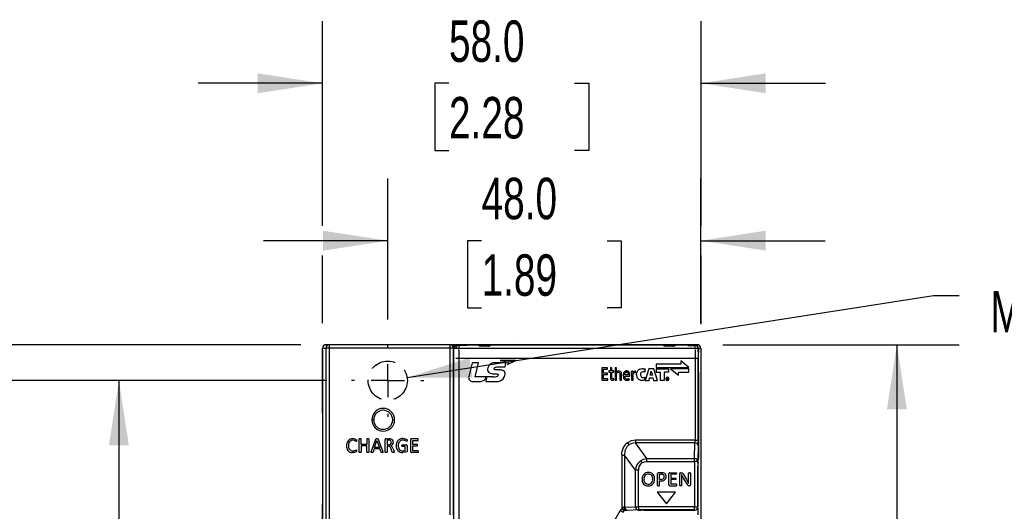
# Model space of a CAD drawing. Header units: millimetres. Extents: x 0 to 838, y 0 to 648.
# Tile 7 of 25: x 138 to 289, y 278 to 353. Entities that reach past the tile are written whole.
import ezdxf

# ---------------------------------------------------------------- set-up
doc = ezdxf.new("R2010")
doc.units = ezdxf.units.MM
doc.header["$LTSCALE"] = 3
doc.linetypes.add('CENTERX2', pattern=[20.32, 12.7, -2.54, 2.54, -2.54])
doc.linetypes.add('HIDDEN', pattern=[1.905, 1.27, -0.635])
doc.layers.add('CENTER', color=40, linetype='CENTERX2')
doc.layers.add('HIDDEN', color=102, linetype='HIDDEN')
doc.layers.add('DIMENSIONS', color=140, linetype='Continuous', lineweight=25)
doc.styles.add('SLDTEXTSTYLE0', font='TXT', dxfattribs={"width": 0.7})
doc.dimstyles.new('SLDDIMSTYLE0', dxfattribs={"dimtxt": 6.474023, "dimasz": 9.906, "dimexe": 0, "dimexo": 0.0625, "dimgap": 1.618506, "dimtad": 0, "dimtih": 1, "dimtoh": 1, "dimdec": 1, "dimrnd": 1e-09, "dimzin": 4, "dimdsep": 46, "dimtxsty": 'SLDTEXTSTYLE0', "dimsah": 1, "dimcen": 0.09, "dimadec": 0, "dimazin": 1, "dimtfac": 1, "dimtdec": 1, "dimtofl": 0, "dimtmove": 0, "dimatfit": 3, "dimfxl": 0, "dimfrac": 2, "dimtolj": 1, "dimtzin": 12, "dimarcsym": 0})
doc.dimstyles.new('SLDDIMSTYLE1', dxfattribs={"dimtxt": 6.474023, "dimasz": 9.906, "dimexe": 0, "dimexo": 0.0625, "dimgap": 1.618506, "dimtad": 0, "dimtih": 1, "dimtoh": 1, "dimdec": 1, "dimrnd": 1e-09, "dimzin": 12, "dimdsep": 46, "dimtxsty": 'SLDTEXTSTYLE0', "dimsah": 1, "dimcen": 0.09, "dimadec": 0, "dimazin": 3, "dimtfac": 1, "dimtdec": 1, "dimtofl": 0, "dimtmove": 0, "dimatfit": 3, "dimfxl": 0, "dimfrac": 2, "dimtolj": 1, "dimtzin": 12, "dimarcsym": 0})
doc.dimstyles.new('SLDDIMSTYLE2', dxfattribs={"dimtxt": 6.474023, "dimasz": 9.906, "dimexe": 0, "dimexo": 0.0625, "dimgap": 1.618506, "dimtad": 0, "dimtih": 1, "dimtoh": 1, "dimdec": 1, "dimrnd": 1e-09, "dimzin": 4, "dimdsep": 46, "dimtxsty": 'SLDTEXTSTYLE0', "dimsah": 1, "dimcen": 0.09, "dimadec": 0, "dimazin": 1, "dimtfac": 1, "dimtdec": 1, "dimtmove": 0, "dimatfit": 0, "dimfxl": 0, "dimfrac": 2, "dimtolj": 1, "dimtzin": 12, "dimarcsym": 0})
doc.dimstyles.new('SLDDIMSTYLE3', dxfattribs={"dimtxt": 6.474023, "dimasz": 9.906, "dimexe": 0, "dimexo": 0.0625, "dimgap": 1.618506, "dimtad": 0, "dimtih": 1, "dimtoh": 1, "dimdec": 1, "dimrnd": 1e-09, "dimzin": 4, "dimdsep": 46, "dimtxsty": 'SLDTEXTSTYLE0', "dimsah": 1, "dimcen": 0, "dimadec": 0, "dimazin": 1, "dimtfac": 1, "dimtdec": 1, "dimtofl": 0, "dimtmove": 0, "dimatfit": 3, "dimfxl": 0, "dimfrac": 2, "dimtolj": 1, "dimtzin": 12, "dimarcsym": 0})
doc.dimstyles.new('SLDDIMSTYLE4', dxfattribs={"dimtxt": 6.474023, "dimasz": 9.906, "dimexe": 0, "dimexo": 0.0625, "dimgap": 1.618506, "dimtad": 0, "dimtih": 1, "dimtoh": 1, "dimdec": 1, "dimrnd": 1e-09, "dimzin": 12, "dimdsep": 46, "dimtxsty": 'SLDTEXTSTYLE0', "dimsah": 1, "dimcen": 0.09, "dimadec": 0, "dimazin": 3, "dimtfac": 1, "dimtdec": 1, "dimtmove": 0, "dimatfit": 0, "dimfxl": 0, "dimfrac": 2, "dimtolj": 1, "dimtzin": 12, "dimarcsym": 0})

# ---------------------------------------------------------------- blocks, each defined once
blk = doc.blocks.new('_D_4')
at = {"layer": 'DIMENSIONS'}
for p, q in [((301.45, 325.23), (299.28, 325.23)), ((299.28, 325.23), (299.28, 314.94)), ((320.69, 325.23), (322.87, 325.23)), ((322.87, 325.23), (322.87, 314.94)), ((299.28, 314.94), (301.45, 314.94)), ((322.87, 314.94), (320.69, 314.94)), ((197.68, 298.09), (278.34, 310.69)), ((278.34, 310.69), (282.29, 310.69))]:
    blk.add_line(p, q, dxfattribs=at)
blk.add_solid([(197.68, 298.09), (207.71, 298.11), (207.24, 301.12)], dxfattribs=at)
at = {"layer": 'DIMENSIONS', "char_height": 6.35, "attachment_point": 1, "style": 'SLDTEXTSTYLE0'}
for s, insert in [('%%c', (299.26, 334.87)), ('6.0', (309.03, 334.87)), ('0.24', (301.45, 323.13)), ('MOUNTING', (287.05, 311.39)), ('HOLE', (299.52, 301.1))]:
    blk.add_mtext(s, dxfattribs=dict(at, insert=insert))
blk = doc.blocks.new('_D_5')
at = {"layer": 'DIMENSIONS'}
for p, q in [((246.05, 303.13), (282.25, 303.13)), ((272.72, 303.13), (272.72, 233.12)), ((263.1, 221.38), (260.93, 221.38)), ((260.93, 221.38), (260.93, 211.09)), ((282.34, 221.38), (284.52, 221.38)), ((284.52, 221.38), (284.52, 211.09)), ((260.93, 211.09), (263.1, 211.09)), ((284.52, 211.09), (282.34, 211.09)), ((272.72, 139.63), (272.72, 209.64)), ((246.07, 139.63), (282.25, 139.63))]:
    blk.add_line(p, q, dxfattribs=at)
for points in [[(272.72, 303.13), (271.2, 293.22), (274.25, 293.22)], [(272.72, 139.63), (274.25, 149.53), (271.2, 149.53)]]:
    blk.add_solid(points, dxfattribs=at)
at = {"layer": 'DIMENSIONS', "char_height": 6.35, "attachment_point": 1, "style": 'SLDTEXTSTYLE0'}
for s, insert in [('163.5', (260.41, 231.01)), ('6.44', (263.1, 219.27))]:
    blk.add_mtext(s, dxfattribs=dict(at, insert=insert))
blk = doc.blocks.new('_D_6')
at = {"layer": 'DIMENSIONS'}
for p, q in [((194.72, 306.98), (194.72, 328.6)), ((242.7, 306.44), (242.7, 328.61)), ((194.72, 319.08), (175.67, 319.08)), ((209.09, 319.08), (206.92, 319.08)), ((206.92, 319.08), (206.92, 308.79)), ((228.33, 319.08), (230.5, 319.08)), ((230.5, 319.08), (230.5, 308.79)), ((242.7, 319.08), (261.75, 319.08)), ((206.92, 308.79), (209.09, 308.79)), ((230.5, 308.79), (228.33, 308.79))]:
    blk.add_line(p, q, dxfattribs=at)
for points in [[(194.72, 319.08), (184.81, 320.6), (184.81, 317.55)], [(242.7, 319.08), (252.61, 317.56), (252.61, 320.61)]]:
    blk.add_solid(points, dxfattribs=at)
at = {"layer": 'DIMENSIONS', "char_height": 6.35, "attachment_point": 1, "style": 'SLDTEXTSTYLE0'}
for s, insert in [('48.0', (209.09, 328.72)), ('1.89', (209.09, 316.98))]:
    blk.add_mtext(s, dxfattribs=dict(at, insert=insert))
blk = doc.blocks.new('_D_7')
at = {"layer": 'DIMENSIONS'}
for p, q in [((184.72, 321.36), (184.72, 352.72)), ((242.72, 321.37), (242.72, 352.72)), ((184.72, 343.2), (165.67, 343.2)), ((204.1, 343.2), (201.93, 343.2)), ((201.93, 343.2), (201.93, 332.91)), ((223.34, 343.2), (225.51, 343.2)), ((225.51, 343.2), (225.51, 332.91)), ((242.72, 343.2), (261.77, 343.2)), ((201.93, 332.91), (204.1, 332.91)), ((225.51, 332.91), (223.34, 332.91)), ((184.72, 306.44), (184.72, 316.79)), ((242.72, 306.26), (242.72, 316.8))]:
    blk.add_line(p, q, dxfattribs=at)
for points in [[(184.72, 343.2), (174.81, 344.72), (174.81, 341.68)], [(242.72, 343.2), (252.63, 341.68), (252.63, 344.72)]]:
    blk.add_solid(points, dxfattribs=at)
at = {"layer": 'DIMENSIONS', "char_height": 6.35, "attachment_point": 1, "style": 'SLDTEXTSTYLE0'}
for s, insert in [('58.0', (204.1, 352.83)), ('2.28', (204.1, 341.1))]:
    blk.add_mtext(s, dxfattribs=dict(at, insert=insert))
blk = doc.blocks.new('_D_8')
at = {"layer": 'DIMENSIONS'}
for p, q in [((185.37, 297.63), (144, 297.63)), ((153.53, 297.63), (153.53, 230.37)), ((143.91, 218.63), (141.73, 218.63)), ((141.73, 218.63), (141.73, 208.34)), ((163.15, 218.63), (165.32, 218.63)), ((165.32, 218.63), (165.32, 208.34)), ((141.73, 208.34), (143.91, 208.34)), ((165.32, 208.34), (163.15, 208.34)), ((153.53, 139.63), (153.53, 206.89)), ((185.37, 139.63), (144, 139.63))]:
    blk.add_line(p, q, dxfattribs=at)
for points in [[(153.53, 297.63), (152, 287.72), (155.05, 287.72)], [(153.53, 139.63), (155.05, 149.53), (152, 149.53)]]:
    blk.add_solid(points, dxfattribs=at)
at = {"layer": 'DIMENSIONS', "char_height": 6.35, "attachment_point": 1, "style": 'SLDTEXTSTYLE0'}
for s, insert in [('158.0', (141.22, 228.26)), ('6.22', (143.91, 216.52))]:
    blk.add_mtext(s, dxfattribs=dict(at, insert=insert))
blk = doc.blocks.new('_D_13')
at = {"layer": 'DIMENSIONS'}
for p, q in [((84.43, 319.08), (82.26, 319.08)), ((82.26, 319.08), (82.26, 308.79)), ((103.67, 319.08), (105.84, 319.08)), ((105.84, 319.08), (105.84, 308.79)), ((115.34, 319.08), (125.84, 319.08)), ((125.84, 319.08), (125.84, 303.13)), ((82.26, 308.79), (84.43, 308.79)), ((105.84, 308.79), (103.67, 308.79)), ((181.41, 303.13), (116.32, 303.13)), ((185.37, 297.63), (116.32, 297.63)), ((125.84, 297.63), (125.84, 278.58))]:
    blk.add_line(p, q, dxfattribs=at)
for points in [[(125.84, 303.13), (127.37, 313.03), (124.32, 313.03)], [(125.84, 297.63), (124.32, 287.72), (127.37, 287.72)]]:
    blk.add_solid(points, dxfattribs=at)
at = {"layer": 'DIMENSIONS', "char_height": 6.35, "attachment_point": 1, "style": 'SLDTEXTSTYLE0'}
for s, insert in [('5.5', (87.12, 328.72)), ('0.22', (84.43, 316.98))]:
    blk.add_mtext(s, dxfattribs=dict(at, insert=insert))
blk = doc.blocks.new('SW_CENTERMARKSYMBOL_2')
at = {"layer": 'CENTER', "color": 0}
for p, q in [((0, 5.08), (0, 5.54)), ((0, 0), (0, 2.54)), ((-5.08, 0), (-5.54, 0)), ((0, 0), (-2.54, 0)), ((0, 0), (0, -2.54)), ((0, 0), (2.54, 0)), ((5.08, 0), (5.54, 0)), ((0, -5.08), (0, -5.54))]:
    blk.add_line(p, q, dxfattribs=at)

msp = doc.modelspace()

# ---------------------------------------------------------------- linework, layer by layer
for p, q in [((184.72, 302.28), (184.72, 302.63)), ((184.72, 302.28), (184.72, 141.73)), ((184.74, 302.28), (184.72, 302.28)), ((184.74, 302.63), (185.23, 302.63)), ((184.74, 292.63), (184.74, 302.63)), ((185.18, 303.13), (185.22, 303.13)), ((185.22, 303.13), (185.24, 303.13)), ((185.73, 302.63), (185.23, 302.63)), ((185.23, 302.63), (185.23, 141.63)), ((185.73, 303.13), (185.24, 303.13)), ((185.73, 303.13), (185.73, 302.63)), ((204.3, 303.13), (185.73, 303.13)), ((185.73, 302.63), (185.73, 141.63)), ((204.3, 302.63), (185.73, 302.63)), ((204.3, 302.63), (204.3, 303.13)), ((204.54, 303.13), (204.3, 303.13)), ((204.3, 277.08), (204.3, 302.63)), ((204.8, 302.63), (204.3, 302.63)), ((206.65, 303.13), (204.54, 303.13)), ((204.8, 277.08), (204.8, 302.63)), ((204.8, 302.63), (204.8, 302.63)), ((204.8, 302.63), (204.8, 272.08)), ((204.8, 302.63), (242.21, 302.63)), ((204.88, 302.94), (205.33, 302.94)), ((206.67, 303.03), (205.62, 303.03)), ((206.66, 303.13), (206.65, 303.13)), ((206.82, 303.09), (206.67, 303.09)), ((206.67, 303.09), (206.67, 303.03)), ((206.82, 303.03), (206.67, 303.03)), ((207.12, 303.13), (206.72, 303.13)), ((206.72, 303.13), (206.72, 303.09)), ((206.82, 303.09), (206.82, 303.03)), ((208.61, 303.09), (206.82, 303.09)), ((207.12, 303.09), (207.12, 303.13)), ((240.32, 303.13), (207.12, 303.13)), ((208.62, 303.06), (208.61, 303.09)), ((210.12, 302.95), (209.02, 302.95)), ((209.02, 302.95), (209.02, 302.93)), ((210.12, 302.93), (209.02, 302.93)), ((210.12, 302.93), (210.12, 302.95)), ((210.53, 303.09), (210.52, 303.06)), ((236.91, 303.09), (210.53, 303.09)), ((214.55, 303.19), (210.69, 303.13)), ((222.27, 303.13), (214.55, 303.19)), ((220.72, 303.14), (220.72, 303.15)), ((232.32, 303.13), (232.33, 303.13)), ((232.32, 303.13), (232.32, 303.13)), ((236.92, 303.06), (236.91, 303.09)), ((238.42, 302.95), (237.32, 302.95)), ((237.32, 302.95), (237.32, 302.93)), ((238.42, 302.93), (237.32, 302.93)), ((238.42, 302.93), (238.42, 302.95)), ((238.83, 303.09), (238.82, 303.06)), ((240.62, 303.09), (238.83, 303.09)), ((240.32, 303.13), (240.32, 303.09)), ((240.72, 303.13), (240.32, 303.13)), ((240.62, 303.03), (240.62, 303.09)), ((240.77, 303.09), (240.62, 303.09)), ((240.77, 303.03), (240.62, 303.03)), ((240.75, 303.13), (240.75, 303.12)), ((240.75, 303.13), (240.75, 303.13)), ((241.8, 303.13), (240.75, 303.13)), ((240.77, 303.03), (240.77, 303.09)), ((240.77, 303.03), (241.82, 303.03)), ((241.83, 303.13), (241.8, 303.13)), ((242.2, 303.13), (241.83, 303.13)), ((242.2, 303.13), (242.24, 303.13)), ((242.21, 302.63), (242.21, 302.06)), ((242.3, 302.63), (242.7, 302.63)), ((242.32, 299.13), (242.32, 302.51)), ((242.7, 302.63), (242.7, 292.63)), ((242.7, 302.39), (242.72, 302.28)), ((242.72, 302.28), (242.7, 302.28)), ((242.72, 141.73), (242.72, 302.28)), ((205.14, 301.09), (205.64, 301.09)), ((205.64, 301.09), (241.8, 301.09)), ((205.64, 272.24), (205.64, 301.09)), ((207.63, 300.29), (207.14, 298.26)), ((208.62, 300.37), (207.73, 300.37)), ((208.1, 298.22), (208.62, 300.37)), ((212.72, 300.37), (211.24, 300.37)), ((211.93, 300.73), (213.05, 300.5)), ((214.32, 300.73), (211.93, 300.73)), ((212.69, 299.72), (212.81, 300.23)), ((213.09, 300.1), (214.32, 300.73)), ((213.15, 300.36), (213.09, 300.1)), ((240.85, 299.64), (239.6, 300.64)), ((239.6, 300.64), (239.6, 300.17)), ((241.8, 301.09), (241.8, 288.49)), ((241.8, 301.09), (242.3, 301.09)), ((242.3, 288.49), (242.3, 301.09)), ((211.87, 299.26), (211.38, 299.26)), ((211.49, 299.72), (212.69, 299.72)), ((228.4, 299.6), (227.51, 299.6)), ((227.51, 299.6), (227.51, 297.7)), ((227.75, 299.39), (228.4, 299.39)), ((227.75, 298.79), (227.75, 299.39)), ((228.37, 298.79), (227.75, 298.79)), ((228.37, 298.58), (228.37, 298.79)), ((228.4, 299.39), (228.4, 299.6)), ((228.83, 299.11), (228.61, 299.11)), ((228.61, 299.11), (228.61, 298.92)), ((228.61, 298.92), (228.83, 298.92)), ((228.83, 299.6), (228.83, 299.11)), ((229.06, 299.6), (228.83, 299.6)), ((228.83, 298.92), (228.83, 298.03)), ((229.06, 299.11), (229.06, 299.6)), ((229.35, 299.11), (229.06, 299.11)), ((229.06, 298.1), (229.06, 298.92)), ((229.06, 298.92), (229.35, 298.92)), ((229.35, 298.92), (229.35, 299.11)), ((229.54, 299.6), (229.54, 297.7)), ((229.77, 299.6), (229.54, 299.6)), ((229.77, 298.9), (229.77, 299.6)), ((229.78, 298.9), (229.77, 298.9)), ((232.28, 299.09), (232.06, 299.09)), ((232.07, 298.79), (232.07, 297.7)), ((232.29, 298.87), (232.28, 299.09)), ((232.29, 298.87), (232.29, 298.87)), ((232.69, 298.88), (232.69, 299.11)), ((234.16, 298.95), (234.16, 299.41)), ((234.7, 299.44), (234.17, 297.67)), ((235.5, 299.44), (234.7, 299.44)), ((234.92, 298.48), (235.09, 299.06)), ((235.09, 299.06), (235.26, 298.48)), ((235.09, 299.06), (235.09, 299.06)), ((236.03, 297.67), (235.5, 299.44)), ((239.6, 300.17), (235.86, 300.17)), ((235.86, 300.17), (235.86, 299.64)), ((235.86, 299.64), (240.85, 299.64)), ((235.86, 299.44), (237.73, 299.44)), ((235.86, 299.44), (235.86, 298.92)), ((235.86, 298.92), (236.5, 298.92)), ((236.5, 297.67), (236.5, 298.92)), ((237.73, 298.92), (237.08, 298.92)), ((237.08, 298.92), (237.08, 297.67)), ((237.73, 299.44), (237.73, 298.92)), ((238.04, 299.44), (239.29, 298.45)), ((240.85, 299.44), (238.04, 299.44)), ((239.29, 298.92), (240.85, 298.92)), ((239.29, 298.45), (239.29, 298.92)), ((240.85, 298.92), (240.85, 299.44)), ((242.32, 298.93), (242.32, 299.13)), ((242.32, 298.93), (242.32, 297.57)), ((207.72, 297.49), (208.96, 297.49)), ((210.8, 298.22), (208.1, 298.22)), ((209.88, 298.19), (209.75, 297.61)), ((209.81, 297.49), (211.13, 297.5)), ((209.86, 298.15), (209.88, 298.19)), ((209.88, 298.19), (209.88, 298.19)), ((211.18, 298.66), (211.35, 298.66)), ((227.51, 297.7), (228.44, 297.7)), ((227.75, 298.58), (228.37, 298.58)), ((227.75, 297.9), (227.75, 298.58)), ((228.44, 297.9), (227.75, 297.9)), ((228.44, 297.7), (228.44, 297.9)), ((229.35, 297.73), (229.35, 297.92)), ((229.54, 297.7), (229.77, 297.7)), ((229.77, 297.7), (229.77, 298.53)), ((230.3, 298.59), (230.3, 297.7)), ((230.3, 297.7), (230.53, 297.7)), ((230.53, 297.7), (230.53, 298.66)), ((231.59, 298.5), (231.03, 298.5)), ((231.03, 298.32), (231.82, 298.32)), ((231.74, 297.76), (231.73, 297.97)), ((231.82, 298.32), (231.82, 298.45)), ((232.07, 297.7), (232.3, 297.7)), ((232.3, 297.7), (232.3, 298.43)), ((234.16, 298.17), (234.01, 297.67)), ((234.17, 297.67), (234.75, 297.67)), ((234.75, 297.67), (234.84, 298.05)), ((234.84, 298.05), (235.33, 298.05)), ((235.26, 298.48), (234.92, 298.48)), ((235.33, 298.05), (235.43, 297.67)), ((235.43, 297.67), (236.03, 297.67)), ((237.08, 297.67), (236.5, 297.67)), ((237.46, 298.06), (237.46, 297.77)), ((237.57, 298.06), (237.46, 298.06)), ((237.46, 297.77), (237.52, 297.77)), ((237.52, 298.02), (237.57, 298.02)), ((237.52, 297.94), (237.52, 298.02)), ((237.57, 297.94), (237.52, 297.94)), ((237.52, 297.89), (237.55, 297.89)), ((237.52, 297.77), (237.52, 297.89)), ((237.55, 297.89), (237.63, 297.77)), ((237.68, 297.77), (237.61, 297.9)), ((237.63, 297.77), (237.68, 297.77)), ((242.32, 297.57), (242.32, 285.68)), ((192.56, 291.63), (192.27, 291.63)), ((195.77, 291.63), (195.48, 291.63)), ((190.32, 286.68), (190.32, 288.68)), ((190.63, 287.86), (190.63, 288.68)), ((191.53, 288.68), (191.53, 287.86)), ((191.83, 288.68), (191.83, 286.68)), ((192.18, 286.74), (192.89, 288.67)), ((192.7, 287.4), (193.06, 288.45)), ((193.06, 288.45), (193.43, 287.4)), ((193.06, 288.45), (193.06, 288.45)), ((193.26, 288.67), (193.97, 286.73)), ((194.31, 286.68), (194.31, 288.61)), ((194.41, 288.73), (194.85, 288.73)), ((194.83, 288.51), (194.61, 288.51)), ((194.61, 288.51), (194.61, 287.8)), ((198.23, 286.74), (198.23, 288.61)), ((199.35, 288.73), (198.33, 288.73)), ((198.54, 288.48), (199.35, 288.48)), ((198.54, 287.83), (198.54, 288.48)), ((232.66, 288.49), (232.66, 288.08)), ((241.8, 288.49), (232.66, 288.49)), ((241.8, 288.49), (242.3, 288.49)), ((191.53, 287.86), (190.63, 287.86)), ((191.53, 287.62), (190.63, 287.62)), ((190.63, 287.62), (190.63, 286.68)), ((191.53, 286.68), (191.53, 287.62)), ((192.63, 287.18), (192.46, 286.68)), ((193.51, 287.18), (192.63, 287.18)), ((193.43, 287.4), (192.7, 287.4)), ((193.69, 286.68), (193.51, 287.18)), ((194.61, 287.8), (194.87, 287.8)), ((194.79, 287.58), (194.61, 287.58)), ((194.61, 287.58), (194.61, 286.68)), ((195.41, 286.69), (195.22, 287.2)), ((195.49, 287.26), (195.68, 286.8)), ((196.95, 287.77), (197.61, 287.77)), ((197.39, 287.55), (196.95, 287.55)), ((197.39, 286.94), (197.39, 287.55)), ((197.7, 287.66), (197.7, 286.86)), ((199.22, 287.83), (198.54, 287.83)), ((198.54, 287.62), (199.22, 287.62)), ((198.54, 286.87), (198.54, 287.62)), ((199.35, 286.87), (198.54, 286.87)), ((231.43, 288.11), (231.66, 287.8)), ((234.39, 285.68), (232.66, 288.08)), ((241.79, 288.08), (232.66, 288.08)), ((241.73, 285.68), (241.79, 288.08)), ((242.29, 287.66), (242.23, 285.26)), ((199.34, 286.63), (198.33, 286.63)), ((230.56, 286.22), (230.56, 278.01)), ((230.56, 286.22), (231.01, 286.22)), ((232.68, 283.9), (231.01, 286.22)), ((231.01, 286.22), (231.01, 278.25)), ((233.43, 285.35), (233.66, 285.04)), ((234.39, 285.26), (234.39, 285.68)), ((234.39, 285.68), (241.73, 285.68)), ((234.39, 285.26), (241.73, 285.26)), ((241.73, 285.26), (241.73, 285.68)), ((241.73, 285.26), (241.73, 278.31)), ((242.23, 285.26), (241.73, 285.26)), ((242.23, 285.26), (242.23, 278.31)), ((242.25, 285.02), (242.26, 285.54)), ((242.25, 285.02), (242.26, 285.53)), ((242.26, 285.54), (242.26, 285.53)), ((242.27, 285.63), (242.32, 285.68)), ((232.68, 278.31), (232.68, 283.9)), ((233.13, 283.9), (232.68, 283.9)), ((233.13, 278.31), (233.13, 283.9)), ((242.25, 285.02), (242.25, 285.02)), ((242.25, 278.3), (242.25, 284.52)), ((242.25, 284.52), (242.25, 284.52)), ((242.25, 278.3), (242.25, 284.52)), ((236.07, 281.57), (236.07, 283.4)), ((236.64, 283.51), (236.18, 283.51)), ((236.36, 283.29), (236.62, 283.29)), ((236.36, 282.5), (236.36, 283.29)), ((236.61, 282.5), (236.36, 282.5)), ((236.36, 281.57), (236.36, 282.28)), ((236.36, 282.28), (236.6, 282.28)), ((237.81, 281.63), (237.81, 283.4)), ((237.92, 283.51), (238.94, 283.51)), ((238.94, 283.29), (238.1, 283.29)), ((238.1, 283.29), (238.1, 282.67)), ((238.1, 282.67), (238.82, 282.67)), ((238.82, 282.46), (238.1, 282.46)), ((238.1, 282.46), (238.1, 281.75)), ((239.47, 281.57), (239.47, 283.4)), ((239.58, 283.51), (239.72, 283.51)), ((239.94, 282.85), (239.73, 283.22)), ((239.73, 283.22), (239.73, 283.22)), ((239.73, 283.22), (239.74, 282.76)), ((239.74, 282.76), (239.74, 281.57)), ((240.62, 281.72), (239.94, 282.85)), ((239.96, 283.35), (240.48, 282.48)), ((240.48, 282.48), (240.82, 281.89)), ((240.82, 282.39), (240.82, 283.46)), ((240.82, 281.89), (240.82, 282.39)), ((241.09, 283.46), (241.09, 281.64)), ((237.92, 281.53), (238.95, 281.53)), ((238.95, 281.75), (238.1, 281.75)), ((240.82, 281.89), (240.82, 281.89)), ((240.97, 281.52), (240.88, 281.52)), ((238.82, 280.53), (236.02, 280.53)), ((236.02, 280.53), (237.42, 278.73)), ((237.42, 278.73), (238.82, 280.53)), ((184.74, 229.13), (184.74, 278.63)), ((230.33, 277.74), (227.18, 272.24)), ((230.56, 278.01), (230.33, 277.74)), ((230.33, 277.74), (230.77, 277.49)), ((230.56, 278.01), (230.88, 277.63)), ((230.77, 277.49), (230.88, 277.63)), ((231.01, 278.25), (232.68, 278.31)), ((231.2, 277.75), (231.2, 277.74)), ((233.13, 277.81), (231.45, 277.75)), ((232.68, 278.31), (233.13, 278.31)), ((233.05, 277.78), (233.02, 277.74)), ((233.11, 277.78), (233.47, 277.79)), ((233.12, 277.78), (233.11, 277.78)), ((233.12, 277.78), (233.47, 277.79)), ((241.73, 278.31), (233.13, 278.31)), ((233.13, 278.31), (233.13, 277.81)), ((241.73, 277.81), (233.13, 277.81)), ((233.47, 277.79), (233.47, 277.79)), ((234, 277.8), (241.75, 277.8)), ((234, 277.8), (234, 277.8)), ((234, 277.8), (241.75, 277.8)), ((241.73, 277.81), (241.73, 278.31)), ((241.73, 278.31), (242.23, 278.31)), ((241.75, 277.8), (241.73, 277.81)), ((241.75, 277.8), (241.75, 277.8)), ((242.21, 278.11), (242.21, 277.08)), ((242.23, 278.31), (242.25, 278.3)), ((242.25, 278.3), (242.25, 278.3)), ((242.7, 278.63), (242.7, 229.13))]:
    msp.add_line(p, q)
at = {"flags": 128}
for points in [[(204.88, 302.94), (204.73, 303.08), (204.54, 303.13)], [(204.96, 302.63), (204.95, 302.79), (204.88, 302.94)], [(205.62, 303.03), (205.63, 302.71), (205.63, 302.63)], [(208.68, 303.08), (208.65, 303.09), (208.61, 303.09)], [(209.02, 302.95), (208.94, 302.95), (208.88, 302.96), (208.84, 302.97), (208.81, 302.97), (208.8, 302.97), (208.8, 302.97)], [(210.46, 303.08), (210.49, 303.09), (210.53, 303.09)], [(236.91, 303.09), (236.95, 303.09), (236.98, 303.08)], [(237.32, 302.95), (237.24, 302.95), (237.18, 302.96), (237.14, 302.97), (237.11, 302.97), (237.1, 302.97), (237.1, 302.97)], [(238.83, 303.09), (238.79, 303.09), (238.75, 303.08)], [(241.8, 303.13), (241.8, 303.08), (241.79, 302.94)], [(241.81, 302.63), (241.81, 302.71), (241.82, 303.03)], [(207.73, 300.37), (207.71, 300.37), (207.68, 300.37), (207.66, 300.36), (207.65, 300.34), (207.63, 300.29)], [(212.81, 300.23), (212.82, 300.25), (212.82, 300.3), (212.82, 300.32), (212.81, 300.34), (212.79, 300.36), (212.77, 300.37), (212.72, 300.37)], [(213.05, 300.5), (213.07, 300.49), (213.13, 300.47), (213.14, 300.45), (213.15, 300.42), (213.16, 300.39), (213.15, 300.36)], [(209.99, 299.39), (210.02, 299.19), (210.1, 299.03), (210.23, 298.89), (210.41, 298.79), (210.79, 298.68), (211.18, 298.66)], [(211.03, 299.46), (211.03, 299.48), (211.04, 299.53), (211.09, 299.59), (211.18, 299.66), (211.24, 299.68), (211.29, 299.7), (211.35, 299.71), (211.49, 299.72)], [(211.38, 299.26), (211.36, 299.26), (211.28, 299.26), (211.24, 299.27), (211.18, 299.28), (211.14, 299.3), (211.08, 299.35), (211.04, 299.39), (211.03, 299.44), (211.03, 299.46)], [(212.72, 298.67), (212.72, 298.69), (212.72, 298.77), (212.71, 298.85), (212.68, 298.92), (212.61, 299.04), (212.58, 299.06), (212.53, 299.11), (212.47, 299.14), (212.41, 299.17), (212.34, 299.2), (212.21, 299.23), (212.17, 299.24), (212.14, 299.24), (212.07, 299.25), (212, 299.25), (211.96, 299.25), (211.87, 299.26)], [(229.77, 298.53), (229.79, 298.7), (229.82, 298.76), (229.85, 298.82), (229.89, 298.86), (229.94, 298.89), (230, 298.91), (230.07, 298.91), (230.12, 298.91), (230.17, 298.89), (230.21, 298.87), (230.24, 298.83), (230.28, 298.73), (230.3, 298.59)], [(231.82, 298.45), (231.82, 298.47), (231.81, 298.55), (231.73, 298.86), (231.69, 298.92), (231.68, 298.94), (231.66, 298.97), (231.65, 298.98), (231.62, 299.01), (231.61, 299.02), (231.59, 299.03), (231.56, 299.05), (231.55, 299.06), (231.53, 299.07), (231.49, 299.08), (231.48, 299.09), (231.44, 299.1), (231.42, 299.1), (231.39, 299.1), (231.37, 299.11), (231.33, 299.11), (231.3, 299.11), (231.26, 299.1), (231.22, 299.1), (231.19, 299.09), (231.15, 299.08), (231.13, 299.07), (231.1, 299.06), (231.08, 299.05), (231.05, 299.03), (231.04, 299.02), (231.01, 299), (230.99, 298.99), (230.97, 298.96), (230.96, 298.95), (230.93, 298.92), (230.86, 298.79), (230.8, 298.52), (230.83, 298.08), (230.9, 297.91), (230.93, 297.87), (230.95, 297.85), (230.96, 297.84), (230.98, 297.82), (230.99, 297.8), (231.03, 297.77), (231.05, 297.76), (231.07, 297.75), (231.09, 297.74), (231.13, 297.72), (231.15, 297.71), (231.18, 297.7), (231.2, 297.69), (231.29, 297.68), (231.34, 297.68), (231.36, 297.68), (231.37, 297.68), (231.39, 297.68), (231.4, 297.68), (231.41, 297.68), (231.42, 297.68), (231.43, 297.68), (231.44, 297.68), (231.46, 297.68), (231.48, 297.68), (231.49, 297.69), (231.5, 297.69), (231.51, 297.69), (231.53, 297.69), (231.54, 297.69), (231.55, 297.7), (231.56, 297.7), (231.57, 297.7), (231.58, 297.7), (231.59, 297.71), (231.62, 297.71), (231.63, 297.72), (231.64, 297.72), (231.65, 297.72), (231.66, 297.73), (231.67, 297.73), (231.68, 297.73), (231.69, 297.74), (231.71, 297.74), (231.72, 297.75), (231.73, 297.75), (231.74, 297.76)], [(231.03, 298.5), (231.05, 298.7), (231.12, 298.84), (231.16, 298.88), (231.2, 298.91), (231.26, 298.93), (231.31, 298.93), (231.38, 298.93), (231.43, 298.91), (231.48, 298.87), (231.52, 298.82), (231.57, 298.69), (231.59, 298.5)], [(232.3, 298.43), (232.3, 298.45), (232.3, 298.53), (232.31, 298.57), (232.32, 298.61), (232.34, 298.69), (232.37, 298.75), (232.4, 298.79), (232.47, 298.85), (232.51, 298.87), (232.59, 298.89), (232.64, 298.89), (232.69, 298.88)], [(234.01, 297.67), (233.99, 297.66), (233.91, 297.65), (233.83, 297.64), (233.79, 297.64), (233.71, 297.64), (233.63, 297.64), (233.55, 297.66), (233.47, 297.67), (233.39, 297.7), (233.27, 297.76), (233.21, 297.79), (233.15, 297.84), (233.1, 297.88), (233.02, 297.98), (232.98, 298.03), (232.93, 298.15), (232.91, 298.21), (232.87, 298.33), (232.86, 298.46), (232.85, 298.52), (232.85, 298.65), (232.87, 298.78), (232.88, 298.84), (232.92, 298.96), (232.95, 299.02), (232.98, 299.08), (233.05, 299.18), (233.1, 299.23), (233.15, 299.27), (233.25, 299.34), (233.31, 299.37), (233.36, 299.4), (233.49, 299.44), (233.55, 299.45), (233.61, 299.46), (233.74, 299.47), (233.75, 299.47), (233.77, 299.47), (233.79, 299.47), (233.8, 299.47), (233.82, 299.47), (233.83, 299.47), (233.85, 299.47), (233.86, 299.47), (233.87, 299.46), (233.88, 299.46), (233.9, 299.46), (233.9, 299.46), (233.92, 299.46), (233.93, 299.46), (233.94, 299.46), (233.95, 299.46), (233.97, 299.45), (233.97, 299.45), (233.99, 299.45), (234.01, 299.45), (234.01, 299.44), (234.03, 299.44), (234.04, 299.44), (234.05, 299.44), (234.06, 299.44), (234.08, 299.43), (234.09, 299.43), (234.1, 299.43), (234.12, 299.42), (234.13, 299.42), (234.15, 299.42), (234.16, 299.41)], [(234.16, 298.95), (234.14, 298.95), (234.07, 298.98), (233.99, 299), (233.91, 299.01), (233.9, 299.01), (233.89, 299.01), (233.88, 299.01), (233.88, 299.01), (233.86, 299.01), (233.78, 299), (233.63, 298.95), (233.58, 298.91), (233.53, 298.86), (233.5, 298.81), (233.46, 298.7), (233.44, 298.63), (233.44, 298.59), (233.44, 298.52), (233.45, 298.48), (233.45, 298.45), (233.47, 298.38), (233.5, 298.31), (233.53, 298.26), (233.62, 298.18), (233.67, 298.15), (233.72, 298.13), (233.85, 298.11)], [(209.75, 297.61), (209.74, 297.59), (209.75, 297.55), (209.75, 297.53), (209.77, 297.51), (209.79, 297.5), (209.81, 297.49), (209.81, 297.49)], [(211.35, 298.66), (211.37, 298.66), (211.45, 298.65), (211.54, 298.64), (211.59, 298.62), (211.62, 298.59), (211.64, 298.56), (211.65, 298.51)], [(228.83, 298.03), (228.83, 298.01), (228.84, 297.93), (228.85, 297.87), (228.9, 297.79), (228.93, 297.76), (228.99, 297.72), (229.05, 297.7), (229.11, 297.7), (229.16, 297.69), (229.22, 297.7), (229.29, 297.71), (229.35, 297.73)], [(229.35, 297.92), (229.33, 297.91), (229.25, 297.88), (229.23, 297.88), (229.21, 297.88), (229.16, 297.89), (229.12, 297.9), (229.1, 297.93), (229.08, 297.97), (229.07, 298.02), (229.06, 298.1)], [(231.73, 297.97), (231.71, 297.95), (231.64, 297.91), (231.57, 297.88), (231.49, 297.86), (231.45, 297.85), (231.43, 297.85), (231.42, 297.85), (231.42, 297.85), (231.41, 297.85), (231.41, 297.85), (231.4, 297.85), (231.36, 297.85), (231.29, 297.86), (231.18, 297.91), (231.14, 297.95), (231.09, 298.03), (231.07, 298.08), (231.05, 298.13), (231.04, 298.18), (231.03, 298.23), (231.03, 298.32)], [(237.61, 297.9), (237.64, 297.9), (237.65, 297.91), (237.66, 297.92), (237.67, 297.93), (237.68, 297.94), (237.68, 297.98), (237.68, 298), (237.68, 298.01), (237.67, 298.03), (237.66, 298.04), (237.64, 298.05), (237.62, 298.06), (237.57, 298.06)], [(237.57, 298.02), (237.59, 298.02), (237.61, 298.01), (237.62, 298), (237.62, 298), (237.63, 297.99), (237.63, 297.98), (237.63, 297.97), (237.62, 297.96), (237.62, 297.95), (237.61, 297.94), (237.59, 297.94), (237.57, 297.94)], [(189.35, 288.76), (189.37, 288.76), (189.45, 288.75), (189.76, 288.66), (189.85, 288.61), (189.93, 288.54), (189.94, 288.51), (189.95, 288.42)], [(189.9, 288.29), (189.88, 288.3), (189.83, 288.33), (189.62, 288.46), (189.35, 288.51)], [(189.95, 288.42), (189.95, 288.4), (189.95, 288.36), (189.94, 288.32), (189.93, 288.31), (189.92, 288.3), (189.91, 288.3), (189.9, 288.29)], [(190.48, 288.73), (190.46, 288.73), (190.38, 288.72), (190.36, 288.71), (190.34, 288.7), (190.33, 288.7), (190.32, 288.69), (190.32, 288.68)], [(190.63, 288.68), (190.63, 288.69), (190.62, 288.7), (190.61, 288.71), (190.58, 288.72), (190.53, 288.73), (190.48, 288.73)], [(191.68, 288.73), (191.66, 288.73), (191.58, 288.72), (191.56, 288.71), (191.54, 288.71), (191.53, 288.7), (191.53, 288.69), (191.53, 288.68)], [(191.83, 288.68), (191.83, 288.69), (191.83, 288.7), (191.82, 288.71), (191.79, 288.72), (191.74, 288.72), (191.68, 288.73)], [(193.07, 288.73), (193.05, 288.73), (192.97, 288.72), (192.93, 288.71), (192.91, 288.7), (192.9, 288.68), (192.89, 288.67)], [(193.26, 288.67), (193.26, 288.69), (193.24, 288.7), (193.22, 288.71), (193.15, 288.73), (193.07, 288.73)], [(197.04, 288.76), (197.06, 288.76), (197.14, 288.75), (197.18, 288.75), (197.26, 288.74), (197.3, 288.73), (197.34, 288.72), (197.41, 288.7), (197.49, 288.67), (197.56, 288.64), (197.64, 288.59), (197.67, 288.55), (197.69, 288.52), (197.7, 288.46), (197.7, 288.44)], [(197.65, 288.33), (197.63, 288.33), (197.57, 288.37), (197.28, 288.48), (197.04, 288.51)], [(197.7, 288.44), (197.7, 288.42), (197.7, 288.38), (197.69, 288.35), (197.68, 288.34), (197.67, 288.33), (197.66, 288.33), (197.65, 288.33)], [(198.33, 288.73), (198.31, 288.72), (198.28, 288.71), (198.25, 288.69), (198.23, 288.66), (198.23, 288.62), (198.23, 288.61)], [(199.4, 288.6), (199.4, 288.62), (199.4, 288.66), (199.39, 288.69), (199.38, 288.71), (199.37, 288.72), (199.36, 288.72), (199.35, 288.73)], [(199.35, 288.48), (199.37, 288.48), (199.38, 288.49), (199.39, 288.51), (199.4, 288.56), (199.4, 288.6)], [(232.66, 288.49), (232, 288.4), (231.43, 288.11)], [(189.95, 286.9), (189.95, 286.88), (189.94, 286.8), (189.92, 286.77), (189.87, 286.74), (189.83, 286.72), (189.73, 286.67), (189.63, 286.64), (189.58, 286.63), (189.48, 286.61), (189.43, 286.6), (189.37, 286.6), (189.31, 286.6)], [(189.91, 287.03), (189.92, 287.03), (189.93, 287.02), (189.94, 287.02), (189.94, 287), (189.95, 286.95), (189.95, 286.9)], [(190.48, 286.63), (190.46, 286.63), (190.38, 286.64), (190.36, 286.64), (190.34, 286.65), (190.33, 286.66), (190.32, 286.67), (190.32, 286.68)], [(190.63, 286.68), (190.63, 286.66), (190.62, 286.65), (190.61, 286.65), (190.59, 286.64), (190.53, 286.63), (190.48, 286.63)], [(191.68, 286.63), (191.66, 286.63), (191.58, 286.64), (191.56, 286.64), (191.54, 286.65), (191.53, 286.66), (191.53, 286.67), (191.53, 286.68)], [(191.83, 286.68), (191.83, 286.66), (191.83, 286.65), (191.82, 286.65), (191.79, 286.64), (191.74, 286.63), (191.68, 286.63)], [(192.3, 286.63), (192.28, 286.63), (192.2, 286.64), (192.19, 286.64), (192.18, 286.65), (192.17, 286.66), (192.17, 286.67), (192.17, 286.7), (192.18, 286.74)], [(192.46, 286.68), (192.45, 286.67), (192.43, 286.65), (192.41, 286.64), (192.35, 286.63), (192.3, 286.63)], [(193.85, 286.63), (193.83, 286.63), (193.75, 286.63), (193.72, 286.64), (193.71, 286.65), (193.7, 286.66), (193.69, 286.68)], [(193.97, 286.73), (193.98, 286.72), (193.98, 286.68), (193.98, 286.66), (193.98, 286.65), (193.97, 286.64), (193.95, 286.64), (193.91, 286.63), (193.85, 286.63)], [(194.46, 286.63), (194.44, 286.63), (194.36, 286.64), (194.34, 286.64), (194.32, 286.65), (194.31, 286.66), (194.31, 286.67), (194.31, 286.68)], [(194.61, 286.68), (194.61, 286.67), (194.61, 286.66), (194.59, 286.65), (194.57, 286.64), (194.53, 286.63), (194.46, 286.63)], [(195.22, 287.2), (195.21, 287.21), (195.18, 287.29), (195.14, 287.36), (195.1, 287.43), (195.02, 287.52), (194.96, 287.55), (194.91, 287.57), (194.79, 287.58)], [(195.56, 286.63), (195.54, 286.63), (195.46, 286.64), (195.44, 286.65), (195.42, 286.66), (195.41, 286.69)], [(195.71, 286.68), (195.71, 286.66), (195.7, 286.65), (195.69, 286.64), (195.65, 286.63), (195.56, 286.63)], [(196.9, 287.66), (196.9, 287.68), (196.9, 287.72), (196.92, 287.75), (196.93, 287.76), (196.94, 287.77), (196.95, 287.77), (196.95, 287.77)], [(196.95, 287.55), (196.94, 287.56), (196.93, 287.56), (196.92, 287.57), (196.91, 287.59), (196.9, 287.63), (196.9, 287.66)], [(197.7, 286.86), (197.7, 286.84), (197.69, 286.79), (197.67, 286.77), (197.63, 286.73), (197.41, 286.65), (197.03, 286.6)], [(199.28, 287.72), (199.28, 287.74), (199.27, 287.78), (199.27, 287.8), (199.25, 287.82), (199.24, 287.83), (199.22, 287.83)], [(199.22, 287.62), (199.24, 287.62), (199.25, 287.63), (199.26, 287.64), (199.27, 287.66), (199.28, 287.72)], [(199.4, 286.75), (199.4, 286.73), (199.4, 286.69), (199.38, 286.65), (199.37, 286.64), (199.36, 286.63), (199.35, 286.63), (199.34, 286.63)], [(199.35, 286.87), (199.36, 286.87), (199.37, 286.86), (199.38, 286.85), (199.4, 286.82), (199.4, 286.75)], [(232.66, 288.08), (232.11, 288.02), (231.66, 287.8)], [(233.43, 285.35), (233.88, 285.58), (234.39, 285.68)], [(233.66, 285.04), (234, 285.21), (234.39, 285.26)], [(242.32, 285.68), (242.3, 285.61), (242.26, 285.54)], [(242.26, 285.54), (242.27, 285.61), (242.27, 285.63)], [(234.64, 281.73), (234.35, 281.78), (234.22, 281.85), (234.12, 281.96), (234.05, 282.08), (234.01, 282.23), (233.99, 282.53)], [(237.39, 282.93), (237.37, 283.06), (237.33, 283.19), (237.26, 283.3), (237.15, 283.38), (236.91, 283.48), (236.64, 283.51)], [(238.82, 282.67), (238.83, 282.66), (238.85, 282.66), (238.86, 282.64), (238.87, 282.63), (238.87, 282.56)], [(238.87, 282.56), (238.87, 282.49), (238.86, 282.48), (238.85, 282.47), (238.83, 282.46), (238.82, 282.46)], [(238.94, 283.51), (238.96, 283.51), (238.96, 283.5), (238.97, 283.5), (238.98, 283.48), (238.98, 283.47), (238.99, 283.4)], [(238.99, 283.4), (238.98, 283.33), (238.98, 283.31), (238.97, 283.3), (238.95, 283.29), (238.94, 283.29)], [(239.72, 283.51), (239.8, 283.5), (239.83, 283.49), (239.87, 283.47), (239.96, 283.35)], [(240.82, 283.46), (240.82, 283.47), (240.83, 283.48), (240.83, 283.49), (240.84, 283.5), (240.86, 283.5), (240.88, 283.51), (240.96, 283.51)], [(241.09, 283.46), (241.08, 283.48), (241.07, 283.49), (241.06, 283.5), (241.03, 283.51), (240.96, 283.51)], [(236.07, 281.57), (236.07, 281.55), (236.08, 281.54), (236.09, 281.53), (236.1, 281.53), (236.13, 281.52), (236.21, 281.52)], [(236.21, 281.52), (236.29, 281.52), (236.33, 281.54), (236.34, 281.54), (236.35, 281.55), (236.35, 281.56), (236.36, 281.57)], [(239.01, 281.64), (239, 281.71), (238.99, 281.72), (238.98, 281.74), (238.97, 281.74), (238.95, 281.75)], [(238.95, 281.53), (238.96, 281.53), (238.98, 281.54), (238.99, 281.55), (239, 281.57), (239.01, 281.64)], [(239.6, 281.52), (239.52, 281.52), (239.5, 281.53), (239.49, 281.54), (239.48, 281.54), (239.47, 281.55), (239.47, 281.57)], [(239.74, 281.57), (239.74, 281.56), (239.73, 281.55), (239.73, 281.54), (239.72, 281.54), (239.68, 281.52), (239.6, 281.52)], [(240.88, 281.52), (240.79, 281.53), (240.75, 281.55), (240.72, 281.58), (240.62, 281.72)], [(231.01, 278.25), (230.95, 278.25), (230.88, 278.25)], [(231.45, 277.75), (231.34, 277.75), (231.2, 277.75)], [(233.11, 277.78), (233.07, 277.78), (233.05, 277.78)]]:
    msp.add_lwpolyline(points, dxfattribs=at)
for centre, radius, start, end in [((185.22, 302.63), 0.5, 104.8194, 180), ((185.24, 302.63), 0.5, 89.9862, 179.9789), ((185.73, 302.63), 0.5, 90.0175, 180.0175), ((204.3, 302.63), 0.499, 359.891, 89.8906), ((205.6, 302.56), 0.467, 88.3304, 169.3469), ((109.07, 301.22), 96.57, 359.9236, 0.6889), ((208.61, 302.9), 0.192, 20.7039, 90.5305), ((208.96, 303.46), 0.53, 228.9147, 275.557), ((208.62, 302.86), 0.2, 32.3607, 90.3746), ((210.17, 303.46), 0.53, 264.4184, 311.1099), ((209.01, 317.49), 14.58, 274.3619, 275.2253), ((210.53, 302.89), 0.198, 90.164, 158.3029), ((210.52, 302.86), 0.2, 89.6112, 151.0055), ((236.91, 302.9), 0.194, 20.0902, 90.3862), ((237.26, 303.46), 0.53, 228.9147, 275.557), ((236.92, 302.86), 0.2, 32.3607, 90.3746), ((238.47, 303.46), 0.53, 264.4184, 311.1099), ((237.31, 317.49), 14.58, 274.3619, 275.2253), ((238.82, 302.9), 0.19, 88.4397, 160.8113), ((238.82, 302.86), 0.199, 89.6021, 153.1401), ((241.8, 302.63), 0.5, 359.9825, 89.9825), ((338.37, 301.22), 96.57, 179.3111, 180.0764), ((241.81, 302.52), 0.507, 358.5611, 89.0363), ((242.2, 302.63), 0.5, 0.0211, 90.0138), ((281.92, 301.31), 39.62, 178.2633, 180.3132), ((211.12, 299.25), 1.13, 83.7992, 172.8907), ((230.13, 298.71), 0.399, 353.1689, 151.9785), ((231.36, 298.91), 0.726, 350.1279, 14.0383), ((232.65, 298.72), 0.386, 84.2059, 157.7193), ((207.7, 298.08), 0.587, 161.7178, 271.9916), ((208.75, 298.72), 1.24, 279.7765, 332.5952), ((210.97, 299.83), 1.62, 263.765, 291.0507), ((211.37, 298.84), 1.36, 259.9551, 352.6702), ((211.4, 298.51), 0.252, 307.9201, 357.9595), ((233.84, 298.9), 0.786, 270.6571, 293.4628), ((237.56, 297.91), 0.26, 90.027, 179.973), ((237.56, 297.91), 0.26, 180.0271, 269.9729), ((237.57, 297.92), 0.198, 90.3814, 183.2682), ((237.57, 297.9), 0.199, 176.9914, 269.35), ((237.56, 297.91), 0.26, 0.027, 89.973), ((237.56, 297.92), 0.199, 356.993, 89.3574), ((237.56, 297.91), 0.26, 270.0271, 359.9729), ((237.56, 297.9), 0.198, 270.3875, 3.2711), ((194.02, 291.63), 1.75, 0, 180), ((194.02, 291.63), 1.46, 0, 180), ((194.02, 291.63), 1.75, 180, 0), ((194.02, 291.63), 1.46, 180, 0), ((189.41, 287.75), 1, 93.3594, 186.0115), ((189.42, 287.8), 0.719, 96.0949, 190.5528), ((194.41, 288.62), 0.105, 90.9454, 184.1669), ((194.86, 287.78), 0.729, 75.9134, 92.482), ((194.85, 286.71), 2.02, 83.6055, 90.0212), ((194.91, 288.16), 0.357, 263.6887, 0.2934), ((194.93, 288.18), 0.329, 356.283, 71.1738), ((195.02, 288.17), 0.549, 1.5233, 84.3302), ((195.03, 288.19), 0.546, 286.5804, 359.6117), ((197.03, 287.73), 1.03, 89.29, 184.0984), ((197.07, 287.75), 0.761, 92.0738, 185.5825), ((232.48, 288.46), 9.33, 357.6629, 0.2103), ((206.23, 288.41), 36.07, 358.8098, 0.1267), ((189.32, 287.52), 0.919, 171.5935, 269.6047), ((189.38, 287.52), 0.676, 167.6403, 267.8153), ((189.22, 288.16), 1.32, 275.5309, 301.22), ((194.86, 287.1), 0.649, 14.7638, 60.447), ((195.17, 286.58), 0.553, 10.1337, 23.0952), ((197, 287.59), 0.998, 176.3272, 271.7936), ((197.06, 287.59), 0.752, 173.7959, 267.505), ((197.02, 287.62), 0.772, 270.3323, 298.6631), ((197.6, 287.67), 0.0999, 352.5128, 88.8106), ((198.33, 286.73), 0.103, 174.321, 270.8543), ((232.83, 286.32), 2.28, 127.899, 182.5414), ((232.79, 286.41), 1.79, 129.1081, 186.2184), ((241.83, 287.61), 0.469, 6.4875, 94.1839), ((234.56, 283.84), 1.88, 126.9371, 178.3713), ((241.77, 285.21), 0.469, 6.4875, 94.1839), ((234.5, 283.96), 1.37, 127.8995, 182.5408), ((263.7, 284.57), 21.45, 178.7945, 180.1308), ((234.56, 282.38), 0.885, 171.7905, 274.0739), ((234.61, 282.61), 0.931, 86.5393, 186.2248), ((234.65, 282.64), 0.678, 90.415, 189.2755), ((234.67, 282.43), 0.934, 266.7792, 6.7405), ((234.63, 282.41), 0.679, 270.3505, 9.9037), ((234.65, 282.65), 0.663, 348.9642, 90.2248), ((234.73, 282.66), 0.882, 352.3759, 94.1039), ((236.18, 283.4), 0.106, 85.8182, 184.1818), ((236.71, 282.95), 0.678, 260.4487, 358.2304), ((236.67, 282.91), 0.416, 261.7249, 359.7915), ((236.69, 282.9), 0.395, 0.5462, 100.8629), ((237.91, 283.41), 0.1, 86.2897, 184.198), ((239.57, 283.4), 0.107, 85.272, 183.1397), ((237.91, 281.63), 0.1, 175.8545, 273.6578), ((240.98, 281.63), 0.112, 265.3265, 0.9068), ((230.94, 277.83), 0.42, 98.3036, 154.9393), ((231.32, 278.18), 0.449, 171.2769, 253.9981), ((231.21, 277.23), 0.52, 91.6275, 129.9113), ((231.49, 278.23), 0.481, 177.6274, 266.2793), ((233.16, 278.29), 0.481, 177.6274, 266.2793), ((233.94, 259.31), 18.49, 89.7893, 91.4605), ((241.73, 278.31), 0.5, 270.0204, 359.9796), ((241.75, 278.3), 0.5, 270.007, 359.993)]:
    msp.add_arc(centre, radius, start, end)
at = {"layer": 'HIDDEN'}
msp.add_circle((194.72, 297.63), 3, dxfattribs=at)

# ---------------------------------------------------------------- block references
at = {"layer": 'CENTER'}
msp.add_blockref('SW_CENTERMARKSYMBOL_2', (194.72, 297.63), dxfattribs=at)

# ---------------------------------------------------------------- dimensions: what is measured, and where the dimension line sits
at = {"layer": 'DIMENSIONS'}
dim = msp.add_linear_dim(base=(184.72, 343.2), p1=(242.72, 302.45), p2=(184.72, 302.63), dimstyle='SLDDIMSTYLE2', dxfattribs=at)
dim.commit()
dim.dimension.update_dxf_attribs({"geometry": '_D_7', "text_midpoint": (213.72, 343.2), "dimtype": 160})
dim = msp.add_diameter_dim_2p(p1=(191.76, 297.16), p2=(197.68, 298.09), text='<>\\PMOUNTING\\PHOLE', dimstyle='SLDDIMSTYLE3', dxfattribs=at)
dim.commit()
dim.dimension.update_dxf_attribs({"geometry": '_D_4', "text_midpoint": (311.07, 314.94), "dimtype": 163})
for base, p1, p2, angle, dimstyle, picture, middle in [((125.84, 297.63), (185.22, 303.13), (189.18, 297.63), 90, 'SLDDIMSTYLE4', '_D_13', (125.84, 319.08)), ((194.72, 319.08), (242.7, 302.63), (194.72, 303.17), 0.0062, 'SLDDIMSTYLE2', '_D_6', (218.71, 319.08)), ((272.72, 139.63), (242.24, 303.13), (242.26, 139.63), 90, 'SLDDIMSTYLE1', '_D_5', (272.72, 221.38)), ((153.53, 139.63), (189.18, 297.63), (189.18, 139.63), 90, 'SLDDIMSTYLE0', '_D_8', (153.53, 218.63))]:
    dim = msp.add_linear_dim(base=base, p1=p1, p2=p2, angle=angle, dimstyle=dimstyle, dxfattribs=at)
    dim.commit()
    dim.dimension.update_dxf_attribs({"geometry": picture, "text_midpoint": middle, "dimtype": 160})

doc.saveas('drawing.dxf')
